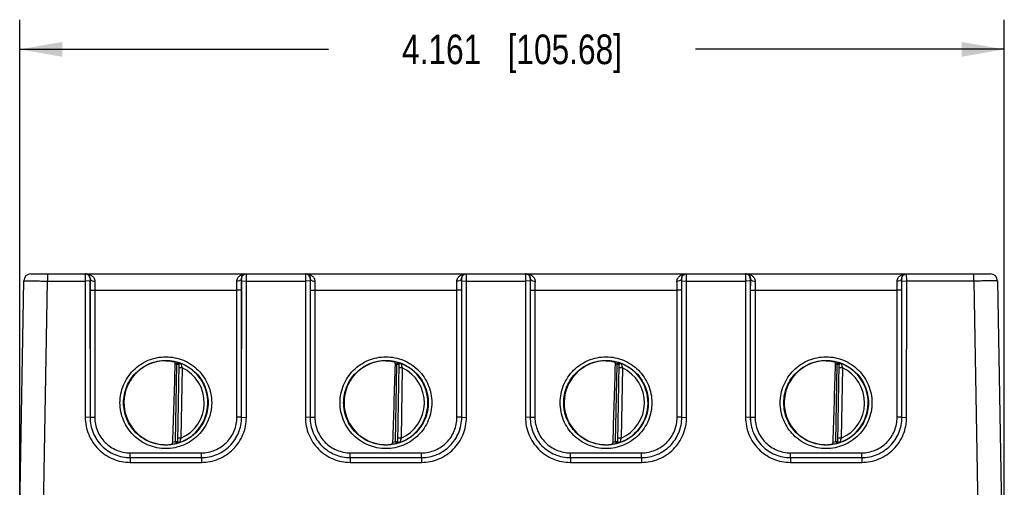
# Model space of a CAD drawing. Header units: inches. Extents: x 0 to 34, y 0 to 22.
# Tile 33 of 68: x 20.3 to 24.4, y 7 to 9. Entities that reach past the tile are written whole.
import ezdxf

# ---------------------------------------------------------------- set-up
doc = ezdxf.new("R2010")
doc.units = ezdxf.units.IN
doc.header["$LTSCALE"] = 1.87
doc.header["$MEASUREMENT"] = 0
doc.layers.get('0').update_dxf_attribs({"linetype": 'CONTINUOUS'})
doc.layers.add('DIMENSIONS', color=7, linetype='CONTINUOUS')
doc.styles.get("Standard").update_dxf_attribs({"font": 'txt', "width": 0.8})
doc.dimstyles.new('DIMSTYLE_1', dxfattribs={"dimtxt": 0.125, "dimasz": 0.18, "dimexe": 0.18, "dimexo": 0.0625, "dimgap": 0.09, "dimtad": 0, "dimtih": 1, "dimtoh": 1, "dimzin": 4, "dimdsep": 46, "dimtxsty": 'STANDARD', "dimblk": '_FILLED', "dimblk1": '_FILLED', "dimblk2": '_FILLED', "dimcen": 0.09, "dimadec": 0, "dimazin": 0, "dimtp": 0.01, "dimtm": 0.01, "dimtfac": 1, "dimtofl": 0, "dimtmove": 0, "dimatfit": 3, "dimldrblk": '_FILLED', "dimfxl": 1, "dimtolj": 1, "dimtzin": 4, "dimarcsym": 0})

# ---------------------------------------------------------------- blocks, each defined once
blk = doc.blocks.new('_FILLED')
at = {"color": 0, "linetype": 'BYBLOCK'}
blk.add_solid([(0, 0), (-1, 0.174), (-1, -0.174)], dxfattribs=at)
blk = doc.blocks.new('*D7')
at = {"layer": 'DIMENSIONS', "color": 2, "linetype": 'CONTINUOUS'}
for p, q in [((20.2649, 6.9456), (20.2649, 8.9953)), ((24.4254, 6.2961), (24.4254, 8.9953)), ((20.2649, 8.8703), (21.5702, 8.8703)), ((24.4254, 8.8703), (23.1202, 8.8703))]:
    blk.add_line(p, q, dxfattribs=at)
at = {"layer": 'DIMENSIONS', "color": 2, "linetype": 'CONTINUOUS', "xscale": 0.18, "yscale": 0.18, "zscale": 0.18, "rotation": 180}
blk.add_blockref('_FILLED', (20.2649, 8.8703), dxfattribs=at)
at = {"layer": 'DIMENSIONS', "color": 2, "linetype": 'CONTINUOUS', "xscale": 0.18, "yscale": 0.18, "zscale": 0.18}
blk.add_blockref('_FILLED', (24.4254, 8.8703), dxfattribs=at)
at = {"layer": 'DIMENSIONS', "color": 2, "linetype": 'CONTINUOUS', "insert": (22.3452, 8.9328), "char_height": 0.125, "width": 1.425, "attachment_point": 2, "line_spacing_factor": 0.9}
blk.add_mtext('4.161{\\Ftxt.shx;\\W1.000000;\\H0.125000; }[105.68]', dxfattribs=at)

msp = doc.modelspace()

# ---------------------------------------------------------------- linework, layer by layer
at = {"color": 7, "linetype": 'CONTINUOUS'}
for p, q in [((20.3125, 7.9226), (24.3665, 7.9226)), ((20.3826, 7.9226), (20.3826, 7.8923)), ((20.5421, 7.9226), (20.5419, 7.8923)), ((21.2229, 7.8923), (21.2227, 7.9226)), ((21.4721, 7.9226), (21.4719, 7.8923)), ((22.1529, 7.8923), (22.1527, 7.9226)), ((22.4021, 7.9226), (22.4019, 7.8923)), ((23.0829, 7.8923), (23.0827, 7.9226)), ((23.3321, 7.9226), (23.3319, 7.8923)), ((24.0129, 7.8923), (24.0127, 7.9226)), ((24.2964, 7.8923), (24.2964, 7.9226)), ((20.2649, 6.8831), (20.2825, 7.8931)), ((20.3649, 6.8804), (20.3826, 7.8923)), ((20.3826, 7.8923), (20.5419, 7.8923)), ((20.5619, 7.8925), (20.5419, 7.8923)), ((20.5419, 7.8923), (20.542, 7.317)), ((20.5621, 7.9026), (20.5619, 7.8925)), ((20.5619, 7.8925), (20.562, 7.3171)), ((20.5624, 7.9026), (20.5621, 7.9026)), ((21.2027, 7.9026), (21.2024, 7.9026)), ((21.2029, 7.8925), (21.2027, 7.9026)), ((21.2028, 7.3171), (21.2029, 7.8925)), ((21.2029, 7.8925), (21.2229, 7.8923)), ((21.2228, 7.317), (21.2229, 7.8923)), ((21.2229, 7.8923), (21.4719, 7.8923)), ((21.4919, 7.8925), (21.4719, 7.8923)), ((21.4719, 7.8923), (21.472, 7.317)), ((21.4921, 7.9026), (21.4919, 7.8925)), ((21.4919, 7.8925), (21.492, 7.3171)), ((21.4924, 7.9026), (21.4921, 7.9026)), ((22.1327, 7.9026), (22.1324, 7.9026)), ((22.1329, 7.8925), (22.1327, 7.9026)), ((22.1328, 7.3171), (22.1329, 7.8925)), ((22.1329, 7.8925), (22.1529, 7.8923)), ((22.1528, 7.317), (22.1529, 7.8923)), ((22.1529, 7.8923), (22.4019, 7.8923)), ((22.4219, 7.8925), (22.4019, 7.8923)), ((22.4019, 7.8923), (22.402, 7.317)), ((22.4221, 7.9026), (22.4219, 7.8925)), ((22.4219, 7.8925), (22.422, 7.3171)), ((22.4224, 7.9026), (22.4221, 7.9026)), ((23.0627, 7.9026), (23.0624, 7.9026)), ((23.0629, 7.8925), (23.0627, 7.9026)), ((23.0628, 7.3171), (23.0629, 7.8925)), ((23.0629, 7.8925), (23.0829, 7.8923)), ((23.0828, 7.317), (23.0829, 7.8923)), ((23.0829, 7.8923), (23.3319, 7.8923)), ((23.3519, 7.8925), (23.3319, 7.8923)), ((23.3319, 7.8923), (23.332, 7.317)), ((23.3521, 7.9026), (23.3519, 7.8925)), ((23.3519, 7.8925), (23.352, 7.3171)), ((23.3524, 7.9026), (23.3521, 7.9026)), ((23.9927, 7.9026), (23.9924, 7.9026)), ((23.9929, 7.8925), (23.9927, 7.9026)), ((23.9928, 7.3171), (23.9929, 7.8925)), ((23.9929, 7.8925), (24.0129, 7.8923)), ((24.0128, 7.317), (24.0129, 7.8923)), ((24.2964, 7.8923), (24.0129, 7.8923)), ((24.2964, 7.8923), (24.3254, 6.2327)), ((24.3964, 7.8931), (24.4254, 6.2336)), ((20.5622, 7.8534), (20.5621, 7.3172)), ((20.5622, 7.8534), (20.5822, 7.8532)), ((20.5822, 7.8532), (20.5821, 7.3171)), ((20.5822, 7.8532), (21.1827, 7.8532)), ((21.2027, 7.8534), (21.1827, 7.8532)), ((21.1827, 7.3171), (21.1827, 7.8532)), ((21.2027, 7.3172), (21.2027, 7.8534)), ((21.4922, 7.8534), (21.4921, 7.3172)), ((21.4922, 7.8534), (21.5122, 7.8532)), ((21.5122, 7.8532), (21.5121, 7.3171)), ((21.5122, 7.8532), (22.1127, 7.8532)), ((22.1327, 7.8534), (22.1127, 7.8532)), ((22.1127, 7.3171), (22.1127, 7.8532)), ((22.1327, 7.3172), (22.1327, 7.8534)), ((22.4222, 7.8534), (22.4221, 7.3172)), ((22.4222, 7.8534), (22.4422, 7.8532)), ((22.4422, 7.8532), (22.4421, 7.3171)), ((22.4422, 7.8532), (23.0427, 7.8532)), ((23.0627, 7.8534), (23.0427, 7.8532)), ((23.0427, 7.3171), (23.0427, 7.8532)), ((23.0627, 7.3172), (23.0627, 7.8534)), ((23.3522, 7.8534), (23.3521, 7.3172)), ((23.3522, 7.8534), (23.3722, 7.8532)), ((23.3722, 7.8532), (23.3721, 7.3171)), ((23.3722, 7.8532), (23.9727, 7.8532)), ((23.9927, 7.8534), (23.9727, 7.8532)), ((23.9727, 7.3171), (23.9727, 7.8532)), ((23.9927, 7.3172), (23.9927, 7.8534)), ((20.9232, 7.2147), (20.9289, 7.5394)), ((20.9281, 7.5404), (20.9304, 7.5487)), ((20.9367, 7.5393), (20.9289, 7.5394)), ((20.9304, 7.5487), (20.9304, 7.549)), ((20.9367, 7.5405), (20.9311, 7.2142)), ((20.9367, 7.5402), (20.9365, 7.5422)), ((21.8532, 7.2147), (21.8589, 7.5394)), ((21.8581, 7.5404), (21.8604, 7.5487)), ((21.8667, 7.5393), (21.8589, 7.5394)), ((21.8604, 7.5487), (21.8604, 7.549)), ((21.8667, 7.5405), (21.8611, 7.2142)), ((21.8667, 7.5402), (21.8665, 7.5422)), ((22.7832, 7.2147), (22.7889, 7.5394)), ((22.7881, 7.5404), (22.7904, 7.5487)), ((22.7967, 7.5393), (22.7889, 7.5394)), ((22.7904, 7.5487), (22.7904, 7.549)), ((22.7967, 7.5405), (22.7911, 7.2142)), ((22.7967, 7.5402), (22.7965, 7.5422)), ((23.7132, 7.2147), (23.7189, 7.5394)), ((23.7181, 7.5404), (23.7204, 7.5487)), ((23.7267, 7.5393), (23.7189, 7.5394)), ((23.7204, 7.5487), (23.7204, 7.549)), ((23.7267, 7.5405), (23.7211, 7.2142)), ((23.7267, 7.5402), (23.7265, 7.5422)), ((20.9515, 7.5257), (20.9365, 7.526)), ((20.9515, 7.5257), (20.9463, 7.2291)), ((21.8815, 7.5257), (21.8665, 7.526)), ((21.8815, 7.5257), (21.8763, 7.2291)), ((22.8115, 7.5257), (22.7965, 7.526)), ((22.8115, 7.5257), (22.8063, 7.2291)), ((23.7415, 7.5257), (23.7265, 7.526)), ((23.7415, 7.5257), (23.7363, 7.2291)), ((20.562, 7.3171), (20.542, 7.317)), ((20.562, 7.3171), (20.5621, 7.3172)), ((20.5621, 7.3172), (20.5821, 7.3171)), ((21.2027, 7.3172), (21.1827, 7.3171)), ((21.2028, 7.3171), (21.2027, 7.3172)), ((21.2028, 7.3171), (21.2228, 7.317)), ((21.492, 7.3171), (21.472, 7.317)), ((21.492, 7.3171), (21.4921, 7.3172)), ((21.4921, 7.3172), (21.5121, 7.3171)), ((22.1327, 7.3172), (22.1127, 7.3171)), ((22.1328, 7.3171), (22.1327, 7.3172)), ((22.1328, 7.3171), (22.1528, 7.317)), ((22.422, 7.3171), (22.402, 7.317)), ((22.422, 7.3171), (22.4221, 7.3172)), ((22.4221, 7.3172), (22.4421, 7.3171)), ((23.0627, 7.3172), (23.0427, 7.3171)), ((23.0628, 7.3171), (23.0627, 7.3172)), ((23.0628, 7.3171), (23.0828, 7.317)), ((23.352, 7.3171), (23.332, 7.317)), ((23.352, 7.3171), (23.3521, 7.3172)), ((23.3521, 7.3172), (23.3721, 7.3171)), ((23.9927, 7.3172), (23.9727, 7.3171)), ((23.9928, 7.3171), (23.9927, 7.3172)), ((23.9928, 7.3171), (24.0128, 7.317)), ((20.9232, 7.2147), (20.9251, 7.207)), ((20.9232, 7.2147), (20.9311, 7.2145)), ((20.9251, 7.2067), (20.9251, 7.207)), ((20.9463, 7.2291), (20.9313, 7.2293)), ((21.8532, 7.2147), (21.8611, 7.2145)), ((21.8532, 7.2147), (21.8551, 7.207)), ((21.8551, 7.2067), (21.8551, 7.207)), ((21.8763, 7.2291), (21.8613, 7.2293)), ((22.7832, 7.2147), (22.7911, 7.2145)), ((22.7832, 7.2147), (22.7851, 7.207)), ((22.7851, 7.2067), (22.7851, 7.207)), ((22.8063, 7.2291), (22.7913, 7.2293)), ((23.7132, 7.2147), (23.7211, 7.2145)), ((23.7132, 7.2147), (23.7151, 7.207)), ((23.7151, 7.2067), (23.7151, 7.207)), ((23.7363, 7.2291), (23.7213, 7.2293)), ((20.732, 7.1472), (20.732, 7.1671)), ((20.732, 7.1671), (21.0328, 7.1671)), ((21.0328, 7.1472), (21.0328, 7.1671)), ((21.662, 7.1472), (21.662, 7.1671)), ((21.662, 7.1671), (21.9628, 7.1671)), ((21.9628, 7.1472), (21.9628, 7.1671)), ((22.592, 7.1671), (22.8928, 7.1671)), ((22.592, 7.1472), (22.592, 7.1671)), ((22.8928, 7.1472), (22.8928, 7.1671)), ((23.522, 7.1671), (23.8228, 7.1671)), ((23.522, 7.1472), (23.522, 7.1671)), ((23.8228, 7.1472), (23.8228, 7.1671)), ((20.732, 7.1472), (20.732, 7.1472)), ((20.732, 7.1472), (20.732, 7.127)), ((20.732, 7.1472), (21.0328, 7.1472)), ((20.732, 7.1472), (21.0328, 7.1472)), ((20.732, 7.127), (21.0328, 7.127)), ((21.0328, 7.1472), (21.0328, 7.127)), ((21.0328, 7.1472), (21.0328, 7.1472)), ((21.662, 7.1472), (21.662, 7.1472)), ((21.662, 7.1472), (21.662, 7.127)), ((21.662, 7.1472), (21.9628, 7.1472)), ((21.662, 7.1472), (21.9628, 7.1472)), ((21.662, 7.127), (21.9628, 7.127)), ((21.9628, 7.1472), (21.9628, 7.127)), ((21.9628, 7.1472), (21.9628, 7.1472)), ((22.592, 7.1472), (22.592, 7.1472)), ((22.592, 7.1472), (22.8928, 7.1472)), ((22.592, 7.1472), (22.8928, 7.1472)), ((22.592, 7.1472), (22.592, 7.127)), ((22.592, 7.127), (22.8928, 7.127)), ((22.8928, 7.1472), (22.8928, 7.1472)), ((22.8928, 7.1472), (22.8928, 7.127)), ((23.522, 7.1472), (23.8228, 7.1472)), ((23.522, 7.1472), (23.8228, 7.1472)), ((23.522, 7.1472), (23.522, 7.1472)), ((23.522, 7.1472), (23.522, 7.127)), ((23.522, 7.127), (23.8228, 7.127)), ((23.8228, 7.1472), (23.8228, 7.1472)), ((23.8228, 7.1472), (23.8228, 7.127))]:
    msp.add_line(p, q, dxfattribs=at)
for centre, radius, start, end in [((20.3125, 7.8926), 0.03, 90.0012, 179), ((24.3665, 7.8926), 0.03, 1, 89.9988), ((24.74, 7.8555), 4.1778, 179.3544, 180.0293), ((23.109, 7.8548), 2.5268, 179.1698, 180.0378), ((18.4134, 7.8532), 2.7692, 0.0002, 0.7922), ((16.6267, 7.8534), 4.576, 0, 0.6162), ((25.67, 7.8555), 4.1778, 179.3544, 180.0293), ((24.039, 7.8548), 2.5268, 179.1698, 180.0378), ((19.3434, 7.8532), 2.7692, 0.0002, 0.7922), ((17.5567, 7.8534), 4.576, 0, 0.6162), ((26.6, 7.8555), 4.1778, 179.3544, 180.0293), ((24.969, 7.8548), 2.5268, 179.1698, 180.0378), ((20.2734, 7.8532), 2.7692, 0.0002, 0.7922), ((18.4867, 7.8534), 4.576, 0, 0.6162), ((27.53, 7.8555), 4.1778, 179.3544, 180.0293), ((25.899, 7.8548), 2.5268, 179.1698, 180.0378), ((21.2034, 7.8532), 2.7692, 0.0002, 0.7922), ((19.4167, 7.8534), 4.576, 0, 0.6162), ((20.8815, 7.3855), 0.1702, 89.6934, 97.5978), ((-103.2909, 11.249), 124.2685, 358.138477, 358.290506), ((20.8824, 7.3786), 0.1768, 74.2378, 79.1727), ((20.8824, 7.3786), 0.1681, 74.2378, 76.2776), ((20.9281, 7.5407), 0.00866, 358.9906, 74.2909), ((20.9281, 7.5404), 0.00866, 19.7822, 74.2412), ((20.9281, 7.5404), 0.00869, 8.0025, 19.7376), ((20.931, 7.5407), 0.00567, 15.758, 21.1971), ((20.9281, 7.5404), 0.00866, 359.0267, 8.023), ((20.8824, 7.3786), 0.1776, 289.2016, 68.7984), ((21.2324, 7.6098), 0.2933, 192.9467, 196.6625), ((21.8115, 7.3855), 0.1702, 89.6934, 97.5978), ((-102.3609, 11.249), 124.2685, 358.138477, 358.290506), ((21.8124, 7.3786), 0.1768, 74.2378, 79.1727), ((21.8124, 7.3786), 0.1681, 74.2378, 76.2776), ((21.8581, 7.5407), 0.00866, 358.9906, 74.2909), ((21.8581, 7.5404), 0.00866, 19.7822, 74.2412), ((21.8581, 7.5404), 0.00869, 8.0025, 19.7376), ((21.861, 7.5407), 0.00567, 15.758, 21.1971), ((21.8581, 7.5404), 0.00866, 359.0267, 8.023), ((21.8124, 7.3786), 0.1776, 289.2016, 68.7984), ((22.1624, 7.6098), 0.2933, 192.9467, 196.6625), ((22.7415, 7.3855), 0.1702, 89.6934, 97.5978), ((-101.4309, 11.249), 124.2685, 358.138477, 358.290506), ((22.7424, 7.3786), 0.1768, 74.2378, 79.1727), ((22.7424, 7.3786), 0.1681, 74.2378, 76.2776), ((22.7881, 7.5407), 0.00866, 358.9906, 74.2909), ((22.7881, 7.5404), 0.00866, 19.7822, 74.2412), ((22.7881, 7.5404), 0.00869, 8.0025, 19.7376), ((22.791, 7.5407), 0.00567, 15.758, 21.1971), ((22.7881, 7.5404), 0.00866, 359.0267, 8.023), ((22.7424, 7.3786), 0.1776, 289.2016, 68.7984), ((23.0924, 7.6098), 0.2933, 192.9467, 196.6625), ((23.6715, 7.3855), 0.1702, 89.6934, 97.5978), ((-100.5009, 11.249), 124.2685, 358.138477, 358.290506), ((23.6724, 7.3786), 0.1768, 74.2378, 79.1727), ((23.6724, 7.3786), 0.1681, 74.2378, 76.2776), ((23.7181, 7.5407), 0.00866, 358.9906, 74.2909), ((23.7181, 7.5404), 0.00866, 19.7822, 74.2412), ((23.7181, 7.5404), 0.00869, 8.0025, 19.7376), ((23.721, 7.5407), 0.00567, 15.758, 21.1971), ((23.7181, 7.5404), 0.00866, 359.0267, 8.023), ((23.6724, 7.3786), 0.1776, 289.2016, 68.7984), ((24.0224, 7.6098), 0.2933, 192.9467, 196.6625), ((20.8824, 7.3786), 0.1626, 293.1447, 64.8553), ((21.8124, 7.3786), 0.1626, 293.1447, 64.8553), ((22.7424, 7.3786), 0.1626, 293.1447, 64.8553), ((23.6724, 7.3786), 0.1626, 293.1447, 64.8553), ((20.8812, 7.3714), 0.1698, 260.3921, 270.4028), ((20.8813, 7.3675), 0.166, 270.3799, 277.8478), ((20.8824, 7.3786), 0.1768, 277.0061, 283.9694), ((20.8824, 7.3786), 0.1689, 280.096, 283.9697), ((20.9232, 7.2147), 0.00787, 283.9651, 338.5408), ((20.9232, 7.2143), 0.00786, 283.9081, 341.0936), ((20.9232, 7.2147), 0.00788, 338.5748, 348.4062), ((20.923, 7.2144), 0.00801, 341.1292, 350.9296), ((20.9232, 7.2147), 0.00789, 348.3842, 358.9655), ((20.9232, 7.2143), 0.0078, 350.9183, 358.966), ((21.2175, 7.1372), 0.2863, 161.2923, 165.0978), ((21.8112, 7.3714), 0.1698, 260.3921, 270.4028), ((21.8113, 7.3675), 0.166, 270.3799, 277.8478), ((21.8124, 7.3786), 0.1768, 277.0061, 283.9694), ((21.8124, 7.3786), 0.1689, 280.096, 283.9697), ((21.8532, 7.2147), 0.00787, 283.9651, 338.5408), ((21.8532, 7.2143), 0.00786, 283.9081, 341.0936), ((21.8532, 7.2147), 0.00788, 338.5748, 348.4062), ((21.853, 7.2144), 0.00801, 341.1292, 350.9296), ((21.8532, 7.2147), 0.00789, 348.3842, 358.9655), ((21.8532, 7.2143), 0.0078, 350.9183, 358.966), ((22.1475, 7.1372), 0.2863, 161.2923, 165.0978), ((22.7412, 7.3714), 0.1698, 260.3921, 270.4028), ((22.7413, 7.3675), 0.166, 270.3799, 277.8478), ((22.7424, 7.3786), 0.1768, 277.0061, 283.9694), ((22.7424, 7.3786), 0.1689, 280.096, 283.9697), ((22.7832, 7.2147), 0.00787, 283.9651, 338.5408), ((22.7832, 7.2143), 0.00786, 283.9081, 341.0936), ((22.7832, 7.2147), 0.00788, 338.5748, 348.4062), ((22.783, 7.2144), 0.00801, 341.1292, 350.9296), ((22.7832, 7.2147), 0.00789, 348.3842, 358.9655), ((22.7832, 7.2143), 0.0078, 350.9183, 358.966), ((23.0775, 7.1372), 0.2863, 161.2923, 165.0978), ((23.6712, 7.3714), 0.1698, 260.3921, 270.4028), ((23.6713, 7.3675), 0.166, 270.3799, 277.8478), ((23.6724, 7.3786), 0.1768, 277.0061, 283.9694), ((23.6724, 7.3786), 0.1689, 280.096, 283.9697), ((23.7132, 7.2147), 0.00787, 283.9651, 338.5408), ((23.7132, 7.2143), 0.00786, 283.9081, 341.0936), ((23.7132, 7.2147), 0.00788, 338.5748, 348.4062), ((23.713, 7.2144), 0.00801, 341.1292, 350.9296), ((23.7132, 7.2147), 0.00789, 348.3842, 358.9655), ((23.7132, 7.2143), 0.0078, 350.9183, 358.966), ((24.0075, 7.1372), 0.2863, 161.2923, 165.0978)]:
    msp.add_arc(centre, radius, start, end, dxfattribs=at)
for centre in [(20.8824, 7.3786), (21.8124, 7.3786), (22.7424, 7.3786), (23.6724, 7.3786)]:
    msp.add_ellipse(centre, major_axis=(0, 0.1771), ratio=1, start_param=0.132587, end_param=2.974099, dxfattribs=at)
for points, knots in [([(20.5621, 7.9026), (20.5621, 7.9052), (20.5611, 7.9104), (20.5566, 7.9171), (20.55, 7.9215), (20.5447, 7.9226), (20.5421, 7.9226)], [0, 0, 0, 0, 0.250049, 0.500025, 0.749986, 1, 1, 1, 1]), ([(20.5437, 7.9226), (20.5458, 7.9226), (20.5501, 7.9218), (20.5561, 7.9184), (20.5612, 7.9119), (20.5625, 7.9059), (20.5624, 7.9026)], [0, 0, 0, 0, 0.203171, 0.420254, 0.671653, 1, 1, 1, 1]), ([(20.5437, 7.9226), (20.548, 7.9226), (20.5567, 7.9214), (20.569, 7.9161), (20.5775, 7.908), (20.5817, 7.8993), (20.5825, 7.8941), (20.5824, 7.8915)], [0, 0, 0, 0, 0.23454, 0.472653, 0.72115, 0.855143, 1, 1, 1, 1]), ([(21.1824, 7.8915), (21.1823, 7.8941), (21.1831, 7.8993), (21.1874, 7.908), (21.1959, 7.9161), (21.2081, 7.9214), (21.2168, 7.9226), (21.2211, 7.9226)], [0, 0, 0, 0, 0.144857, 0.27885, 0.527347, 0.76546, 1, 1, 1, 1]), ([(21.2024, 7.9026), (21.2023, 7.9059), (21.2036, 7.9119), (21.2088, 7.9184), (21.2148, 7.9218), (21.219, 7.9226), (21.2211, 7.9226)], [0, 0, 0, 0, 0.328347, 0.579746, 0.796829, 1, 1, 1, 1]), ([(21.2027, 7.9026), (21.2027, 7.9052), (21.2038, 7.9104), (21.2082, 7.9171), (21.2149, 7.9215), (21.2201, 7.9226), (21.2227, 7.9226)], [0, 0, 0, 0, 0.250049, 0.500025, 0.749986, 1, 1, 1, 1]), ([(21.4921, 7.9026), (21.4921, 7.9052), (21.4911, 7.9104), (21.4866, 7.9171), (21.48, 7.9215), (21.4747, 7.9226), (21.4721, 7.9226)], [0, 0, 0, 0, 0.250049, 0.500025, 0.749986, 1, 1, 1, 1]), ([(21.4737, 7.9226), (21.4758, 7.9226), (21.4801, 7.9218), (21.4861, 7.9184), (21.4912, 7.9119), (21.4925, 7.9059), (21.4924, 7.9026)], [0, 0, 0, 0, 0.203171, 0.420254, 0.671653, 1, 1, 1, 1]), ([(21.4737, 7.9226), (21.478, 7.9226), (21.4867, 7.9214), (21.499, 7.9161), (21.5075, 7.908), (21.5117, 7.8993), (21.5125, 7.8941), (21.5124, 7.8915)], [0, 0, 0, 0, 0.23454, 0.472653, 0.72115, 0.855143, 1, 1, 1, 1]), ([(22.1124, 7.8915), (22.1123, 7.8941), (22.1131, 7.8993), (22.1174, 7.908), (22.1259, 7.9161), (22.1381, 7.9214), (22.1468, 7.9226), (22.1511, 7.9226)], [0, 0, 0, 0, 0.144857, 0.27885, 0.527347, 0.76546, 1, 1, 1, 1]), ([(22.1324, 7.9026), (22.1323, 7.9059), (22.1336, 7.9119), (22.1388, 7.9184), (22.1448, 7.9218), (22.149, 7.9226), (22.1511, 7.9226)], [0, 0, 0, 0, 0.328347, 0.579746, 0.796829, 1, 1, 1, 1]), ([(22.1327, 7.9026), (22.1327, 7.9052), (22.1338, 7.9104), (22.1382, 7.9171), (22.1449, 7.9215), (22.1501, 7.9226), (22.1527, 7.9226)], [0, 0, 0, 0, 0.250049, 0.500025, 0.749986, 1, 1, 1, 1]), ([(22.4221, 7.9026), (22.4221, 7.9052), (22.4211, 7.9104), (22.4166, 7.9171), (22.41, 7.9215), (22.4047, 7.9226), (22.4021, 7.9226)], [0, 0, 0, 0, 0.250049, 0.500025, 0.749986, 1, 1, 1, 1]), ([(22.4037, 7.9226), (22.4058, 7.9226), (22.4101, 7.9218), (22.4161, 7.9184), (22.4212, 7.9119), (22.4225, 7.9059), (22.4224, 7.9026)], [0, 0, 0, 0, 0.203171, 0.420254, 0.671653, 1, 1, 1, 1]), ([(22.4037, 7.9226), (22.408, 7.9226), (22.4167, 7.9214), (22.429, 7.9161), (22.4375, 7.908), (22.4417, 7.8993), (22.4425, 7.8941), (22.4424, 7.8915)], [0, 0, 0, 0, 0.23454, 0.472653, 0.72115, 0.855143, 1, 1, 1, 1]), ([(23.0424, 7.8915), (23.0423, 7.8941), (23.0431, 7.8993), (23.0474, 7.908), (23.0559, 7.9161), (23.0681, 7.9214), (23.0768, 7.9226), (23.0811, 7.9226)], [0, 0, 0, 0, 0.144857, 0.27885, 0.527347, 0.76546, 1, 1, 1, 1]), ([(23.0624, 7.9026), (23.0623, 7.9059), (23.0636, 7.9119), (23.0688, 7.9184), (23.0748, 7.9218), (23.079, 7.9226), (23.0811, 7.9226)], [0, 0, 0, 0, 0.328347, 0.579746, 0.796829, 1, 1, 1, 1]), ([(23.0627, 7.9026), (23.0627, 7.9052), (23.0638, 7.9104), (23.0682, 7.9171), (23.0749, 7.9215), (23.0801, 7.9226), (23.0827, 7.9226)], [0, 0, 0, 0, 0.250049, 0.500025, 0.749986, 1, 1, 1, 1]), ([(23.3521, 7.9026), (23.3521, 7.9052), (23.3511, 7.9104), (23.3466, 7.9171), (23.34, 7.9215), (23.3347, 7.9226), (23.3321, 7.9226)], [0, 0, 0, 0, 0.250049, 0.500025, 0.749986, 1, 1, 1, 1]), ([(23.3337, 7.9226), (23.3358, 7.9226), (23.3401, 7.9218), (23.3461, 7.9184), (23.3512, 7.9119), (23.3525, 7.9059), (23.3524, 7.9026)], [0, 0, 0, 0, 0.203171, 0.420254, 0.671653, 1, 1, 1, 1]), ([(23.3337, 7.9226), (23.338, 7.9226), (23.3467, 7.9214), (23.359, 7.9161), (23.3675, 7.908), (23.3717, 7.8993), (23.3725, 7.8941), (23.3724, 7.8915)], [0, 0, 0, 0, 0.23454, 0.472653, 0.72115, 0.855143, 1, 1, 1, 1]), ([(23.9724, 7.8915), (23.9723, 7.8941), (23.9731, 7.8993), (23.9774, 7.908), (23.9859, 7.9161), (23.9981, 7.9214), (24.0068, 7.9226), (24.0111, 7.9226)], [0, 0, 0, 0, 0.144857, 0.27885, 0.527347, 0.76546, 1, 1, 1, 1]), ([(23.9924, 7.9026), (23.9923, 7.9059), (23.9936, 7.9119), (23.9988, 7.9184), (24.0048, 7.9218), (24.009, 7.9226), (24.0111, 7.9226)], [0, 0, 0, 0, 0.328347, 0.579746, 0.796829, 1, 1, 1, 1]), ([(23.9927, 7.9026), (23.9927, 7.9052), (23.9938, 7.9104), (23.9982, 7.9171), (24.0049, 7.9215), (24.0101, 7.9226), (24.0127, 7.9226)], [0, 0, 0, 0, 0.250049, 0.500025, 0.749986, 1, 1, 1, 1]), ([(20.2825, 7.8931), (20.2825, 7.8931), (20.2828, 7.8931), (20.2831, 7.893), (20.2837, 7.8931), (20.2845, 7.893), (20.2856, 7.893), (20.2875, 7.893), (20.2904, 7.8929), (20.2946, 7.8929), (20.2997, 7.8929), (20.3055, 7.8928), (20.3147, 7.8927), (20.3277, 7.8926), (20.3448, 7.8925), (20.3633, 7.8924), (20.376, 7.8923), (20.3826, 7.8923)], [0, 0, 0, 0, 0.001214, 0.004828, 0.010834, 0.019223, 0.029979, 0.043072, 0.076131, 0.118095, 0.168545, 0.227009, 0.29291, 0.444446, 0.61733, 0.804917, 1, 1, 1, 1]), ([(20.5624, 7.9026), (20.5625, 7.9011), (20.5637, 7.8982), (20.5672, 7.8953), (20.5733, 7.8923), (20.5787, 7.8915), (20.5824, 7.8915)], [0, 0, 0, 0, 0.182838, 0.349693, 0.546516, 1, 1, 1, 1]), ([(21.2024, 7.9026), (21.2023, 7.9011), (21.2011, 7.8982), (21.1976, 7.8953), (21.1916, 7.8923), (21.1861, 7.8915), (21.1824, 7.8915)], [0, 0, 0, 0, 0.182839, 0.349695, 0.546519, 1, 1, 1, 1]), ([(21.4924, 7.9026), (21.4925, 7.9011), (21.4937, 7.8982), (21.4972, 7.8953), (21.5033, 7.8923), (21.5087, 7.8915), (21.5124, 7.8915)], [0, 0, 0, 0, 0.182838, 0.349693, 0.546516, 1, 1, 1, 1]), ([(22.1324, 7.9026), (22.1323, 7.9011), (22.1311, 7.8982), (22.1276, 7.8953), (22.1216, 7.8923), (22.1161, 7.8915), (22.1124, 7.8915)], [0, 0, 0, 0, 0.182839, 0.349695, 0.546519, 1, 1, 1, 1]), ([(22.4224, 7.9026), (22.4225, 7.9011), (22.4237, 7.8982), (22.4272, 7.8953), (22.4333, 7.8923), (22.4387, 7.8915), (22.4424, 7.8915)], [0, 0, 0, 0, 0.182838, 0.349693, 0.546516, 1, 1, 1, 1]), ([(23.0624, 7.9026), (23.0623, 7.9011), (23.0611, 7.8982), (23.0576, 7.8953), (23.0516, 7.8923), (23.0461, 7.8915), (23.0424, 7.8915)], [0, 0, 0, 0, 0.182839, 0.349695, 0.546519, 1, 1, 1, 1]), ([(23.3524, 7.9026), (23.3525, 7.9011), (23.3537, 7.8982), (23.3572, 7.8953), (23.3633, 7.8923), (23.3687, 7.8915), (23.3724, 7.8915)], [0, 0, 0, 0, 0.182838, 0.349693, 0.546516, 1, 1, 1, 1]), ([(23.9924, 7.9026), (23.9923, 7.9011), (23.9911, 7.8982), (23.9876, 7.8953), (23.9816, 7.8923), (23.9761, 7.8915), (23.9724, 7.8915)], [0, 0, 0, 0, 0.182839, 0.349695, 0.546519, 1, 1, 1, 1]), ([(24.3964, 7.8931), (24.3964, 7.8931), (24.3962, 7.8931), (24.3959, 7.893), (24.3953, 7.8931), (24.3945, 7.893), (24.3934, 7.893), (24.3915, 7.893), (24.3885, 7.8929), (24.3844, 7.8929), (24.3793, 7.8929), (24.3735, 7.8928), (24.3643, 7.8927), (24.3513, 7.8926), (24.3342, 7.8925), (24.3157, 7.8924), (24.3029, 7.8923), (24.2964, 7.8923)], [0, 0, 0, 0, 0.001214, 0.004828, 0.010834, 0.019223, 0.029979, 0.043072, 0.076131, 0.118095, 0.168545, 0.227009, 0.29291, 0.444446, 0.61733, 0.804917, 1, 1, 1, 1]), ([(20.8824, 7.185), (20.8572, 7.185), (20.8063, 7.195), (20.7419, 7.2381), (20.6988, 7.3026), (20.6837, 7.3787), (20.6988, 7.4548), (20.7419, 7.5192), (20.8063, 7.5623), (20.8572, 7.5724), (20.8824, 7.5724)], [0, 0, 0, 0, 0.124924, 0.249903, 0.374942, 0.499997, 0.625052, 0.750092, 0.875074, 1, 1, 1, 1]), ([(20.8824, 7.5724), (20.9076, 7.5724), (20.9585, 7.5623), (21.0229, 7.5192), (21.066, 7.4548), (21.0812, 7.3787), (21.066, 7.3026), (21.0229, 7.2381), (20.9585, 7.195), (20.9076, 7.185), (20.8824, 7.185)], [0, 0, 0, 0, 0.124924, 0.249904, 0.374942, 0.499998, 0.625053, 0.750093, 0.875075, 1, 1, 1, 1]), ([(21.8124, 7.185), (21.7872, 7.185), (21.7363, 7.195), (21.6719, 7.2381), (21.6288, 7.3026), (21.6137, 7.3787), (21.6288, 7.4548), (21.6719, 7.5192), (21.7363, 7.5623), (21.7872, 7.5724), (21.8124, 7.5724)], [0, 0, 0, 0, 0.124924, 0.249903, 0.374942, 0.499997, 0.625052, 0.750092, 0.875074, 1, 1, 1, 1]), ([(21.8124, 7.5724), (21.8376, 7.5724), (21.8885, 7.5623), (21.9529, 7.5192), (21.996, 7.4548), (22.0112, 7.3787), (21.996, 7.3026), (21.9529, 7.2381), (21.8885, 7.195), (21.8376, 7.185), (21.8124, 7.185)], [0, 0, 0, 0, 0.124924, 0.249904, 0.374942, 0.499998, 0.625053, 0.750093, 0.875075, 1, 1, 1, 1]), ([(22.7424, 7.185), (22.7172, 7.185), (22.6663, 7.195), (22.6019, 7.2381), (22.5588, 7.3026), (22.5437, 7.3787), (22.5588, 7.4548), (22.6019, 7.5192), (22.6663, 7.5623), (22.7172, 7.5724), (22.7424, 7.5724)], [0, 0, 0, 0, 0.124924, 0.249903, 0.374942, 0.499997, 0.625052, 0.750092, 0.875074, 1, 1, 1, 1]), ([(22.7424, 7.5724), (22.7676, 7.5724), (22.8185, 7.5623), (22.8829, 7.5192), (22.926, 7.4548), (22.9412, 7.3787), (22.926, 7.3026), (22.8829, 7.2381), (22.8185, 7.195), (22.7676, 7.185), (22.7424, 7.185)], [0, 0, 0, 0, 0.124924, 0.249904, 0.374942, 0.499998, 0.625053, 0.750093, 0.875075, 1, 1, 1, 1]), ([(23.6724, 7.185), (23.6472, 7.185), (23.5963, 7.195), (23.5319, 7.2381), (23.4888, 7.3026), (23.4737, 7.3787), (23.4888, 7.4548), (23.5319, 7.5192), (23.5963, 7.5623), (23.6472, 7.5724), (23.6724, 7.5724)], [0, 0, 0, 0, 0.124924, 0.249903, 0.374942, 0.499997, 0.625052, 0.750092, 0.875074, 1, 1, 1, 1]), ([(23.6724, 7.5724), (23.6976, 7.5724), (23.7485, 7.5623), (23.8129, 7.5192), (23.856, 7.4548), (23.8712, 7.3787), (23.856, 7.3026), (23.8129, 7.2381), (23.7485, 7.195), (23.6976, 7.185), (23.6724, 7.185)], [0, 0, 0, 0, 0.124924, 0.249904, 0.374942, 0.499998, 0.625053, 0.750093, 0.875075, 1, 1, 1, 1]), ([(20.8824, 7.1998), (20.8592, 7.1998), (20.8122, 7.2091), (20.7528, 7.2489), (20.713, 7.3083), (20.6991, 7.3785), (20.713, 7.4487), (20.7528, 7.5082), (20.8122, 7.548), (20.8592, 7.5572), (20.8824, 7.5572)], [0, 0, 0, 0, 0.124924, 0.249904, 0.374942, 0.499997, 0.625052, 0.750092, 0.875074, 1, 1, 1, 1]), ([(20.8824, 7.5572), (20.9056, 7.5572), (20.9526, 7.548), (21.012, 7.5082), (21.0518, 7.4487), (21.0658, 7.3785), (21.0518, 7.3083), (21.012, 7.2489), (20.9526, 7.2091), (20.9056, 7.1998), (20.8824, 7.1998)], [0, 0, 0, 0, 0.124924, 0.249904, 0.374942, 0.499998, 0.625052, 0.750092, 0.875074, 1, 1, 1, 1]), ([(20.8824, 7.5557), (20.8855, 7.5557), (20.8966, 7.5553), (20.9077, 7.5538), (20.9156, 7.5522)], [0, 0, 0, 0, 0.277716, 1, 1, 1, 1]), ([(20.9223, 7.5419), (20.9224, 7.5443), (20.9215, 7.548), (20.9184, 7.5512), (20.9165, 7.552), (20.9156, 7.5522)], [0, 0, 0, 0, 0.5573, 0.786741, 1, 1, 1, 1]), ([(20.9363, 7.5427), (20.9361, 7.5434), (20.9353, 7.5447), (20.9331, 7.5455), (20.9309, 7.5447), (20.9298, 7.5435), (20.9293, 7.5429)], [0, 0, 0, 0, 0.249918, 0.472799, 0.714831, 1, 1, 1, 1]), ([(20.9304, 7.549), (20.9304, 7.5491), (20.9306, 7.549), (20.9308, 7.549), (20.9312, 7.5489), (20.9319, 7.5488), (20.9333, 7.5484), (20.9352, 7.5479), (20.9376, 7.5472), (20.9415, 7.546), (20.9445, 7.5449), (20.9466, 7.5441)], [0, 0, 0, 0, 0.004685, 0.018383, 0.041114, 0.072659, 0.160899, 0.280198, 0.427298, 0.598671, 1, 1, 1, 1]), ([(20.9367, 7.5405), (20.9368, 7.5411), (20.9381, 7.5424), (20.9404, 7.5434), (20.9434, 7.5444), (20.9456, 7.5445), (20.9466, 7.5441)], [0, 0, 0, 0, 0.16161, 0.417763, 0.718464, 1, 1, 1, 1]), ([(21.8124, 7.1998), (21.7892, 7.1998), (21.7422, 7.2091), (21.6828, 7.2489), (21.643, 7.3083), (21.6291, 7.3785), (21.643, 7.4487), (21.6828, 7.5082), (21.7422, 7.548), (21.7892, 7.5572), (21.8124, 7.5572)], [0, 0, 0, 0, 0.124924, 0.249904, 0.374942, 0.499997, 0.625052, 0.750092, 0.875074, 1, 1, 1, 1]), ([(21.8124, 7.5572), (21.8356, 7.5572), (21.8826, 7.548), (21.942, 7.5082), (21.9818, 7.4487), (21.9958, 7.3785), (21.9818, 7.3083), (21.942, 7.2489), (21.8826, 7.2091), (21.8356, 7.1998), (21.8124, 7.1998)], [0, 0, 0, 0, 0.124924, 0.249904, 0.374942, 0.499998, 0.625052, 0.750092, 0.875074, 1, 1, 1, 1]), ([(21.8124, 7.5557), (21.8155, 7.5557), (21.8266, 7.5553), (21.8377, 7.5538), (21.8456, 7.5522)], [0, 0, 0, 0, 0.277716, 1, 1, 1, 1]), ([(21.8523, 7.5419), (21.8524, 7.5443), (21.8515, 7.548), (21.8484, 7.5512), (21.8465, 7.552), (21.8456, 7.5522)], [0, 0, 0, 0, 0.5573, 0.786741, 1, 1, 1, 1]), ([(21.8663, 7.5427), (21.8661, 7.5434), (21.8653, 7.5447), (21.8631, 7.5455), (21.8609, 7.5447), (21.8598, 7.5435), (21.8593, 7.5429)], [0, 0, 0, 0, 0.249918, 0.472799, 0.714831, 1, 1, 1, 1]), ([(21.8604, 7.549), (21.8604, 7.5491), (21.8606, 7.549), (21.8608, 7.549), (21.8612, 7.5489), (21.8619, 7.5488), (21.8633, 7.5484), (21.8652, 7.5479), (21.8676, 7.5472), (21.8715, 7.546), (21.8745, 7.5449), (21.8766, 7.5441)], [0, 0, 0, 0, 0.004685, 0.018383, 0.041114, 0.072659, 0.160899, 0.280198, 0.427298, 0.598671, 1, 1, 1, 1]), ([(21.8667, 7.5405), (21.8668, 7.5411), (21.8681, 7.5424), (21.8704, 7.5434), (21.8734, 7.5444), (21.8756, 7.5445), (21.8766, 7.5441)], [0, 0, 0, 0, 0.16161, 0.417763, 0.718464, 1, 1, 1, 1]), ([(22.7424, 7.1998), (22.7192, 7.1998), (22.6722, 7.2091), (22.6128, 7.2489), (22.573, 7.3083), (22.5591, 7.3785), (22.573, 7.4487), (22.6128, 7.5082), (22.6722, 7.548), (22.7192, 7.5572), (22.7424, 7.5572)], [0, 0, 0, 0, 0.124924, 0.249904, 0.374942, 0.499997, 0.625052, 0.750092, 0.875074, 1, 1, 1, 1]), ([(22.7424, 7.5572), (22.7656, 7.5572), (22.8126, 7.548), (22.872, 7.5082), (22.9118, 7.4487), (22.9258, 7.3785), (22.9118, 7.3083), (22.872, 7.2489), (22.8126, 7.2091), (22.7656, 7.1998), (22.7424, 7.1998)], [0, 0, 0, 0, 0.124924, 0.249904, 0.374942, 0.499998, 0.625052, 0.750092, 0.875074, 1, 1, 1, 1]), ([(22.7424, 7.5557), (22.7455, 7.5557), (22.7566, 7.5553), (22.7677, 7.5538), (22.7756, 7.5522)], [0, 0, 0, 0, 0.277716, 1, 1, 1, 1]), ([(22.7823, 7.5419), (22.7824, 7.5443), (22.7815, 7.548), (22.7784, 7.5512), (22.7765, 7.552), (22.7756, 7.5522)], [0, 0, 0, 0, 0.5573, 0.786741, 1, 1, 1, 1]), ([(22.7963, 7.5427), (22.7961, 7.5434), (22.7953, 7.5447), (22.7931, 7.5455), (22.7909, 7.5447), (22.7898, 7.5435), (22.7893, 7.5429)], [0, 0, 0, 0, 0.249918, 0.472799, 0.714831, 1, 1, 1, 1]), ([(22.7904, 7.549), (22.7904, 7.5491), (22.7906, 7.549), (22.7908, 7.549), (22.7912, 7.5489), (22.7919, 7.5488), (22.7933, 7.5484), (22.7952, 7.5479), (22.7976, 7.5472), (22.8015, 7.546), (22.8045, 7.5449), (22.8066, 7.5441)], [0, 0, 0, 0, 0.004685, 0.018383, 0.041114, 0.072659, 0.160899, 0.280198, 0.427298, 0.598671, 1, 1, 1, 1]), ([(22.7967, 7.5405), (22.7968, 7.5411), (22.7981, 7.5424), (22.8004, 7.5434), (22.8034, 7.5444), (22.8056, 7.5445), (22.8066, 7.5441)], [0, 0, 0, 0, 0.16161, 0.417763, 0.718464, 1, 1, 1, 1]), ([(23.6724, 7.1998), (23.6492, 7.1998), (23.6022, 7.2091), (23.5428, 7.2489), (23.503, 7.3083), (23.4891, 7.3785), (23.503, 7.4487), (23.5428, 7.5082), (23.6022, 7.548), (23.6492, 7.5572), (23.6724, 7.5572)], [0, 0, 0, 0, 0.124924, 0.249904, 0.374942, 0.499997, 0.625052, 0.750092, 0.875074, 1, 1, 1, 1]), ([(23.6724, 7.5572), (23.6956, 7.5572), (23.7426, 7.548), (23.802, 7.5082), (23.8418, 7.4487), (23.8558, 7.3785), (23.8418, 7.3083), (23.802, 7.2489), (23.7426, 7.2091), (23.6956, 7.1998), (23.6724, 7.1998)], [0, 0, 0, 0, 0.124924, 0.249904, 0.374942, 0.499998, 0.625052, 0.750092, 0.875074, 1, 1, 1, 1]), ([(23.6724, 7.5557), (23.6755, 7.5557), (23.6866, 7.5553), (23.6977, 7.5538), (23.7056, 7.5522)], [0, 0, 0, 0, 0.277716, 1, 1, 1, 1]), ([(23.7123, 7.5419), (23.7124, 7.5443), (23.7115, 7.548), (23.7084, 7.5512), (23.7065, 7.552), (23.7056, 7.5522)], [0, 0, 0, 0, 0.5573, 0.786741, 1, 1, 1, 1]), ([(23.7263, 7.5427), (23.7261, 7.5434), (23.7253, 7.5447), (23.7231, 7.5455), (23.7209, 7.5447), (23.7198, 7.5435), (23.7193, 7.5429)], [0, 0, 0, 0, 0.249918, 0.472799, 0.714831, 1, 1, 1, 1]), ([(23.7204, 7.549), (23.7204, 7.5491), (23.7206, 7.549), (23.7208, 7.549), (23.7212, 7.5489), (23.7219, 7.5488), (23.7233, 7.5484), (23.7252, 7.5479), (23.7276, 7.5472), (23.7315, 7.546), (23.7345, 7.5449), (23.7366, 7.5441)], [0, 0, 0, 0, 0.004685, 0.018383, 0.041114, 0.072659, 0.160899, 0.280198, 0.427298, 0.598671, 1, 1, 1, 1]), ([(23.7267, 7.5405), (23.7268, 7.5411), (23.7281, 7.5424), (23.7304, 7.5434), (23.7334, 7.5444), (23.7356, 7.5445), (23.7366, 7.5441)], [0, 0, 0, 0, 0.16161, 0.417763, 0.718464, 1, 1, 1, 1]), ([(20.542, 7.317), (20.542, 7.2923), (20.5519, 7.2423), (20.5942, 7.1792), (20.6574, 7.1369), (20.7073, 7.127), (20.732, 7.127)], [0, 0, 0, 0, 0.249961, 0.499992, 0.750027, 1, 1, 1, 1]), ([(20.562, 7.3171), (20.562, 7.295), (20.5709, 7.2503), (20.6087, 7.1938), (20.6652, 7.156), (20.7099, 7.1472), (20.732, 7.1472)], [0, 0, 0, 0, 0.249963, 0.499993, 0.750028, 1, 1, 1, 1]), ([(20.5621, 7.3172), (20.5621, 7.2951), (20.5709, 7.2504), (20.6087, 7.1939), (20.6652, 7.1561), (20.7099, 7.1472), (20.732, 7.1472)], [0, 0, 0, 0, 0.249986, 0.499999, 0.750013, 1, 1, 1, 1]), ([(20.5821, 7.3171), (20.5821, 7.2975), (20.5899, 7.2581), (20.6233, 7.2082), (20.6731, 7.1749), (20.7125, 7.1671), (20.732, 7.1671)], [0, 0, 0, 0, 0.249983, 0.499995, 0.750011, 1, 1, 1, 1]), ([(21.0328, 7.1472), (21.0549, 7.1472), (21.0996, 7.1561), (21.1561, 7.1939), (21.1939, 7.2504), (21.2027, 7.2951), (21.2027, 7.3172)], [0, 0, 0, 0, 0.249987, 0.500001, 0.750014, 1, 1, 1, 1]), ([(21.0328, 7.1671), (21.0523, 7.1671), (21.0917, 7.1749), (21.1416, 7.2082), (21.1749, 7.2581), (21.1827, 7.2975), (21.1827, 7.3171)], [0, 0, 0, 0, 0.249989, 0.500004, 0.750017, 1, 1, 1, 1]), ([(21.0328, 7.1472), (21.0549, 7.1472), (21.0996, 7.156), (21.1561, 7.1938), (21.194, 7.2503), (21.2028, 7.295), (21.2028, 7.3171)], [0, 0, 0, 0, 0.249971, 0.500006, 0.750037, 1, 1, 1, 1]), ([(21.0328, 7.127), (21.0575, 7.127), (21.1075, 7.1369), (21.1706, 7.1792), (21.2129, 7.2423), (21.2228, 7.2923), (21.2228, 7.317)], [0, 0, 0, 0, 0.249972, 0.500007, 0.750038, 1, 1, 1, 1]), ([(21.472, 7.317), (21.472, 7.2923), (21.4819, 7.2423), (21.5242, 7.1792), (21.5874, 7.1369), (21.6373, 7.127), (21.662, 7.127)], [0, 0, 0, 0, 0.249961, 0.499992, 0.750027, 1, 1, 1, 1]), ([(21.492, 7.3171), (21.492, 7.295), (21.5009, 7.2503), (21.5387, 7.1938), (21.5952, 7.156), (21.6399, 7.1472), (21.662, 7.1472)], [0, 0, 0, 0, 0.249963, 0.499993, 0.750028, 1, 1, 1, 1]), ([(21.4921, 7.3172), (21.4921, 7.2951), (21.5009, 7.2504), (21.5387, 7.1939), (21.5952, 7.1561), (21.6399, 7.1472), (21.662, 7.1472)], [0, 0, 0, 0, 0.249986, 0.499999, 0.750013, 1, 1, 1, 1]), ([(21.5121, 7.3171), (21.5121, 7.2975), (21.5199, 7.2581), (21.5533, 7.2082), (21.6031, 7.1749), (21.6425, 7.1671), (21.662, 7.1671)], [0, 0, 0, 0, 0.249983, 0.499995, 0.750011, 1, 1, 1, 1]), ([(21.9628, 7.1472), (21.9849, 7.1472), (22.0296, 7.1561), (22.0861, 7.1939), (22.1239, 7.2504), (22.1327, 7.2951), (22.1327, 7.3172)], [0, 0, 0, 0, 0.249987, 0.500001, 0.750014, 1, 1, 1, 1]), ([(21.9628, 7.1472), (21.9849, 7.1472), (22.0296, 7.156), (22.0861, 7.1938), (22.124, 7.2503), (22.1328, 7.295), (22.1328, 7.3171)], [0, 0, 0, 0, 0.249971, 0.500006, 0.750037, 1, 1, 1, 1]), ([(21.9628, 7.1671), (21.9823, 7.1671), (22.0217, 7.1749), (22.0716, 7.2082), (22.1049, 7.2581), (22.1127, 7.2975), (22.1127, 7.3171)], [0, 0, 0, 0, 0.249989, 0.500004, 0.750017, 1, 1, 1, 1]), ([(21.9628, 7.127), (21.9875, 7.127), (22.0375, 7.1369), (22.1006, 7.1792), (22.1429, 7.2423), (22.1528, 7.2923), (22.1528, 7.317)], [0, 0, 0, 0, 0.249972, 0.500007, 0.750038, 1, 1, 1, 1]), ([(22.402, 7.317), (22.402, 7.2923), (22.4119, 7.2423), (22.4542, 7.1792), (22.5174, 7.1369), (22.5673, 7.127), (22.592, 7.127)], [0, 0, 0, 0, 0.249961, 0.499992, 0.750027, 1, 1, 1, 1]), ([(22.422, 7.3171), (22.422, 7.295), (22.4309, 7.2503), (22.4687, 7.1938), (22.5252, 7.156), (22.5699, 7.1472), (22.592, 7.1472)], [0, 0, 0, 0, 0.249963, 0.499993, 0.750028, 1, 1, 1, 1]), ([(22.4221, 7.3172), (22.4221, 7.2951), (22.4309, 7.2504), (22.4687, 7.1939), (22.5252, 7.1561), (22.5699, 7.1472), (22.592, 7.1472)], [0, 0, 0, 0, 0.249986, 0.499999, 0.750013, 1, 1, 1, 1]), ([(22.4421, 7.3171), (22.4421, 7.2975), (22.4499, 7.2581), (22.4833, 7.2082), (22.5331, 7.1749), (22.5725, 7.1671), (22.592, 7.1671)], [0, 0, 0, 0, 0.249983, 0.499995, 0.750011, 1, 1, 1, 1]), ([(22.8928, 7.1472), (22.9149, 7.1472), (22.9596, 7.1561), (23.0161, 7.1939), (23.0539, 7.2504), (23.0627, 7.2951), (23.0627, 7.3172)], [0, 0, 0, 0, 0.249987, 0.500001, 0.750014, 1, 1, 1, 1]), ([(22.8928, 7.1472), (22.9149, 7.1472), (22.9596, 7.156), (23.0161, 7.1938), (23.054, 7.2503), (23.0628, 7.295), (23.0628, 7.3171)], [0, 0, 0, 0, 0.249971, 0.500006, 0.750037, 1, 1, 1, 1]), ([(22.8928, 7.1671), (22.9123, 7.1671), (22.9517, 7.1749), (23.0016, 7.2082), (23.0349, 7.2581), (23.0427, 7.2975), (23.0427, 7.3171)], [0, 0, 0, 0, 0.249989, 0.500004, 0.750017, 1, 1, 1, 1]), ([(22.8928, 7.127), (22.9175, 7.127), (22.9675, 7.1369), (23.0306, 7.1792), (23.0729, 7.2423), (23.0828, 7.2923), (23.0828, 7.317)], [0, 0, 0, 0, 0.249972, 0.500007, 0.750038, 1, 1, 1, 1]), ([(23.332, 7.317), (23.332, 7.2923), (23.3419, 7.2423), (23.3842, 7.1792), (23.4474, 7.1369), (23.4973, 7.127), (23.522, 7.127)], [0, 0, 0, 0, 0.249961, 0.499992, 0.750027, 1, 1, 1, 1]), ([(23.352, 7.3171), (23.352, 7.295), (23.3609, 7.2503), (23.3987, 7.1938), (23.4552, 7.156), (23.4999, 7.1472), (23.522, 7.1472)], [0, 0, 0, 0, 0.249963, 0.499993, 0.750028, 1, 1, 1, 1]), ([(23.3521, 7.3172), (23.3521, 7.2951), (23.3609, 7.2504), (23.3987, 7.1939), (23.4552, 7.1561), (23.4999, 7.1472), (23.522, 7.1472)], [0, 0, 0, 0, 0.249986, 0.499999, 0.750013, 1, 1, 1, 1]), ([(23.3721, 7.3171), (23.3721, 7.2975), (23.3799, 7.2581), (23.4133, 7.2082), (23.4631, 7.1749), (23.5025, 7.1671), (23.522, 7.1671)], [0, 0, 0, 0, 0.249983, 0.499995, 0.750011, 1, 1, 1, 1]), ([(23.8228, 7.1472), (23.8449, 7.1472), (23.8896, 7.1561), (23.9461, 7.1939), (23.9839, 7.2504), (23.9927, 7.2951), (23.9927, 7.3172)], [0, 0, 0, 0, 0.249987, 0.500001, 0.750014, 1, 1, 1, 1]), ([(23.8228, 7.1472), (23.8449, 7.1472), (23.8896, 7.156), (23.9461, 7.1938), (23.984, 7.2503), (23.9928, 7.295), (23.9928, 7.3171)], [0, 0, 0, 0, 0.249971, 0.500006, 0.750037, 1, 1, 1, 1]), ([(23.8228, 7.1671), (23.8423, 7.1671), (23.8817, 7.1749), (23.9316, 7.2082), (23.9649, 7.2581), (23.9727, 7.2975), (23.9727, 7.3171)], [0, 0, 0, 0, 0.249989, 0.500004, 0.750017, 1, 1, 1, 1]), ([(23.8228, 7.127), (23.8475, 7.127), (23.8975, 7.1369), (23.9606, 7.1792), (24.0029, 7.2423), (24.0128, 7.2923), (24.0128, 7.317)], [0, 0, 0, 0, 0.249972, 0.500007, 0.750038, 1, 1, 1, 1]), ([(20.904, 7.2031), (20.9059, 7.2034), (20.9102, 7.2054), (20.9119, 7.2099), (20.912, 7.2123)], [0, 0, 0, 0, 0.456771, 1, 1, 1, 1]), ([(20.9408, 7.2109), (20.9387, 7.2102), (20.9358, 7.2093), (20.932, 7.2082), (20.9297, 7.2076), (20.9278, 7.2072), (20.9265, 7.2069), (20.9258, 7.2067), (20.9254, 7.2067), (20.9252, 7.2067), (20.9251, 7.2067), (20.9251, 7.2067)], [0, 0, 0, 0, 0.401007, 0.572371, 0.719459, 0.838815, 0.927179, 0.958798, 0.981584, 0.995307, 1, 1, 1, 1]), ([(20.9408, 7.2109), (20.9388, 7.2102), (20.9355, 7.2111), (20.9323, 7.2124), (20.931, 7.2136), (20.9311, 7.2142)], [0, 0, 0, 0, 0.593929, 0.845111, 1, 1, 1, 1]), ([(21.834, 7.2031), (21.8359, 7.2034), (21.8402, 7.2054), (21.8419, 7.2099), (21.842, 7.2123)], [0, 0, 0, 0, 0.456771, 1, 1, 1, 1]), ([(21.8708, 7.2109), (21.8687, 7.2102), (21.8658, 7.2093), (21.862, 7.2082), (21.8597, 7.2076), (21.8578, 7.2072), (21.8565, 7.2069), (21.8558, 7.2067), (21.8554, 7.2067), (21.8552, 7.2067), (21.8551, 7.2067), (21.8551, 7.2067)], [0, 0, 0, 0, 0.401007, 0.572371, 0.719459, 0.838815, 0.927179, 0.958798, 0.981584, 0.995307, 1, 1, 1, 1]), ([(21.8708, 7.2109), (21.8688, 7.2102), (21.8655, 7.2111), (21.8623, 7.2124), (21.861, 7.2136), (21.8611, 7.2142)], [0, 0, 0, 0, 0.593929, 0.845111, 1, 1, 1, 1]), ([(22.764, 7.2031), (22.7659, 7.2034), (22.7702, 7.2054), (22.7719, 7.2099), (22.772, 7.2123)], [0, 0, 0, 0, 0.456771, 1, 1, 1, 1]), ([(22.8008, 7.2109), (22.7987, 7.2102), (22.7958, 7.2093), (22.792, 7.2082), (22.7897, 7.2076), (22.7878, 7.2072), (22.7865, 7.2069), (22.7858, 7.2067), (22.7854, 7.2067), (22.7852, 7.2067), (22.7851, 7.2067), (22.7851, 7.2067)], [0, 0, 0, 0, 0.401007, 0.572371, 0.719459, 0.838815, 0.927179, 0.958798, 0.981584, 0.995307, 1, 1, 1, 1]), ([(22.8008, 7.2109), (22.7988, 7.2102), (22.7955, 7.2111), (22.7923, 7.2124), (22.791, 7.2136), (22.7911, 7.2142)], [0, 0, 0, 0, 0.593929, 0.845111, 1, 1, 1, 1]), ([(23.694, 7.2031), (23.6959, 7.2034), (23.7002, 7.2054), (23.7019, 7.2099), (23.702, 7.2123)], [0, 0, 0, 0, 0.456771, 1, 1, 1, 1]), ([(23.7308, 7.2109), (23.7287, 7.2102), (23.7258, 7.2093), (23.722, 7.2082), (23.7197, 7.2076), (23.7178, 7.2072), (23.7165, 7.2069), (23.7158, 7.2067), (23.7154, 7.2067), (23.7152, 7.2067), (23.7151, 7.2067), (23.7151, 7.2067)], [0, 0, 0, 0, 0.401007, 0.572371, 0.719459, 0.838815, 0.927179, 0.958798, 0.981584, 0.995307, 1, 1, 1, 1]), ([(23.7308, 7.2109), (23.7288, 7.2102), (23.7255, 7.2111), (23.7223, 7.2124), (23.721, 7.2136), (23.7211, 7.2142)], [0, 0, 0, 0, 0.593929, 0.845111, 1, 1, 1, 1])]:
    msp.add_open_spline(points, degree=3, knots=knots, dxfattribs=at)
for points in [[(20.9293, 7.5429), (20.9288, 7.5421), (20.9283, 7.5412), (20.9281, 7.5404)], [(20.9281, 7.5404), (20.9285, 7.5402), (20.9289, 7.5398), (20.9289, 7.5394)], [(21.8593, 7.5429), (21.8588, 7.5421), (21.8583, 7.5412), (21.8581, 7.5404)], [(21.8581, 7.5404), (21.8585, 7.5402), (21.8589, 7.5398), (21.8589, 7.5394)], [(22.7893, 7.5429), (22.7888, 7.5421), (22.7883, 7.5412), (22.7881, 7.5404)], [(22.7881, 7.5404), (22.7885, 7.5402), (22.7889, 7.5398), (22.7889, 7.5394)], [(23.7193, 7.5429), (23.7188, 7.5421), (23.7183, 7.5412), (23.7181, 7.5404)], [(23.7181, 7.5404), (23.7185, 7.5402), (23.7189, 7.5398), (23.7189, 7.5394)]]:
    msp.add_open_spline(points, degree=3, dxfattribs=at)

# ---------------------------------------------------------------- dimensions: what is measured, and where the dimension line sits
at = {"layer": 'DIMENSIONS', "color": 2, "linetype": 'CONTINUOUS'}
dim = msp.add_linear_dim(base=(20.2649, 8.8703), p1=(24.4254, 6.2961), p2=(20.2649, 6.9456), angle=180, dimstyle='DIMSTYLE_1', dxfattribs=at)
dim.commit()
dim.dimension.update_dxf_attribs({"geometry": '*D7', "text_midpoint": (22.1952, 8.8703), "dimtype": 160})

doc.saveas('drawing.dxf')
